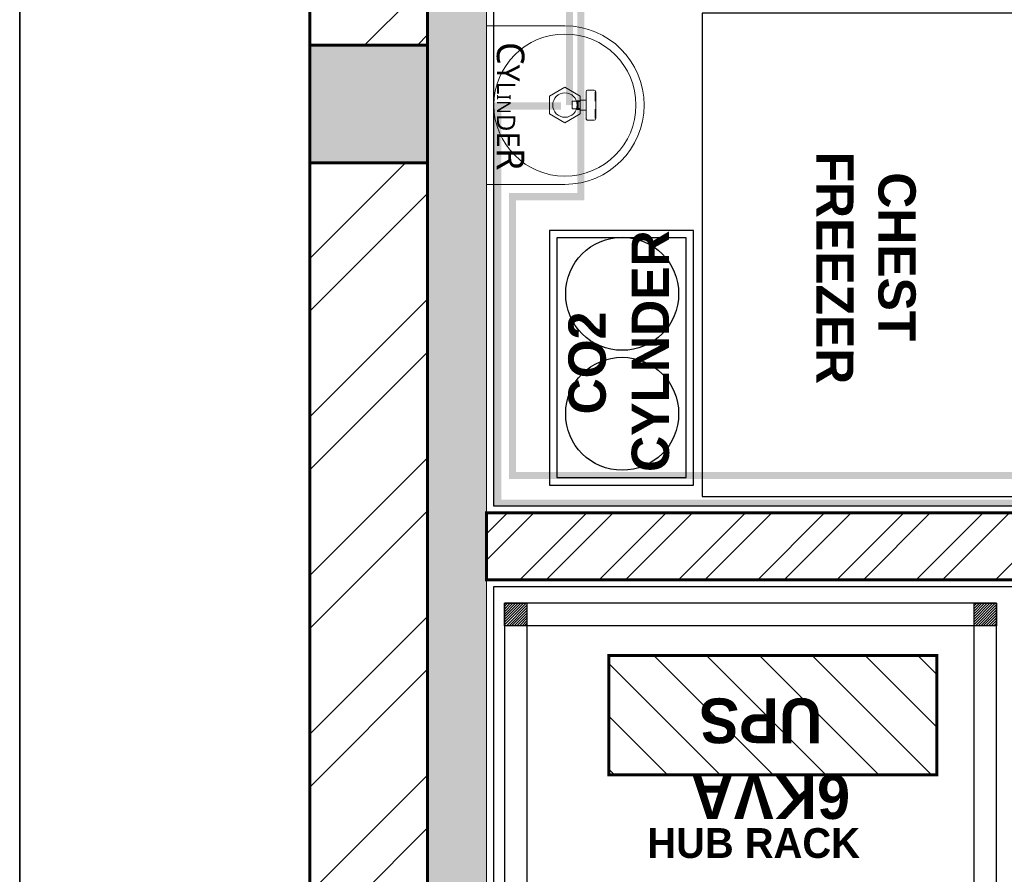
# Model space of a CAD drawing. Header units: millimetres. Extents: x -115221 to 194496, y -122556 to 375476.
# Tile 63 of 169: x 99695 to 101368, y -41426 to -39974. Entities that reach past the tile are written whole.
import ezdxf

# ---------------------------------------------------------------- set-up
doc = ezdxf.new("R2010")
doc.units = ezdxf.units.MM
doc.layers.add('FUR R0', color=8, linetype='Continuous')
doc.layers.add('WWDS FURNITURE LAYOUT', color=8, linetype='Continuous')
doc.layers.add('SSE PIPING', color=7, linetype='Continuous', lineweight=30, true_color=0x0512c2)
doc.styles.add('2MM', font='GOTHICB.TTF')
doc.styles.add('har', font='GOTHICB.TTF')
doc.styles.add('Lucida SU', font='l_10646.ttf')
pattern_1 = [(225, (1670971.06, 2824817.45), (134.703842, -134.703842), []), (225, (1670881.26, 2824817.45), (134.703842, -134.703842), [])]

# ---------------------------------------------------------------- blocks, each defined once
blk = doc.blocks.new('NIA_Break Line w Scale - 1-100-21829179-F_B-13 PLAN')
at = {"layer": 'FUR R0'}
for p, q in [((13290.8, 266.7), (7150.8, 266.7)), ((7150.8, 266.7), (13290.8, 266.7))]:
    blk.add_line(p, q, dxfattribs=at)
blk = doc.blocks.new('AGRGERGEGERGERG')
at = {"layer": 'FUR R0'}
h = blk.add_hatch(dxfattribs=at)
h.set_pattern_fill('ANSI31', color=256, scale=25.333333, angle=-90)
h.set_pattern_definition([(315, (16607934.9176, 28221293.728), (2.23917147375, 2.23917147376), [])])
h.paths.add_polyline_path([(1720369.2, 2827576.5), (1720369.2, 2827538.5), (1720331.2, 2827538.5), (1720331.2, 2827576.5)])
h.paths.add_polyline_path([(1720939.2, 2827576.5), (1720939.2, 2827538.5), (1720901.2, 2827538.5), (1720901.2, 2827576.5)])
h.paths.add_polyline_path([(1720939.2, 2828374.5), (1720939.2, 2828336.5), (1720901.2, 2828336.5), (1720901.2, 2828374.5)])
h.paths.add_polyline_path([(1720369.2, 2828374.5), (1720369.2, 2828336.5), (1720331.2, 2828336.5), (1720331.2, 2828374.5)])
h = blk.add_hatch(dxfattribs=at)
h.set_pattern_fill('ANSI31', color=256, scale=20)
h.paths.add_polyline_path([(1720647.9, 2827639.8), (1720850.6, 2827639.8), (1720850.6, 2828197.2), (1720647.9, 2828197.2)])
for points in [[(1720331.2, 2827538.5), (1720939.2, 2827538.5), (1720939.2, 2828374.5), (1720331.2, 2828374.5)], [(1720369.2, 2828374.5), (1720369.2, 2828336.5), (1720331.2, 2828336.5), (1720331.2, 2828374.5)], [(1720939.2, 2828374.5), (1720939.2, 2828336.5), (1720901.2, 2828336.5), (1720901.2, 2828374.5)], [(1720369.2, 2827576.5), (1720901.2, 2827576.5), (1720901.2, 2828336.5), (1720369.2, 2828336.5)], [(1720369.2, 2827576.5), (1720369.2, 2827538.5), (1720331.2, 2827538.5), (1720331.2, 2827576.5)], [(1720939.2, 2827576.5), (1720939.2, 2827538.5), (1720901.2, 2827538.5), (1720901.2, 2827576.5)]]:
    blk.add_lwpolyline(points, close=True, dxfattribs=at)
at = {"layer": 'FUR R0', "const_width": 5.07}
blk.add_lwpolyline([(1720647.9, 2827639.8), (1720850.6, 2827639.8), (1720850.6, 2828197.2), (1720647.9, 2828197.2)], close=True, dxfattribs=at)
at = {"layer": 'FUR R0', "style": '2MM'}
for s, p in [('6KVA', (1720649, 2827787.2)), ('UPS', (1720777.6, 2827834.6))]:
    blk.add_text(s, height=76, rotation=90, dxfattribs=at).set_placement(p)
at = {"layer": 'FUR R0', "insert": (1720557.3, 2827635.1, 0), "char_height": 50.667, "width": 632.151, "attachment_point": 3, "rotation": 270, "style": 'har'}
blk.add_mtext('\\pxqc;HUB RACK', dxfattribs=at)
blk = doc.blocks.new('FUR R0')
at = {"layer": 'WWDS FURNITURE LAYOUT'}
h = blk.add_hatch(dxfattribs=at)
h.set_pattern_fill('ANSI32', color=8, scale=20, angle=180)
h.set_pattern_definition(pattern_1)
h.paths.add_polyline_path([(-8752, 59.9), (-8800, 59.9), (-8800, -2920.3), (-9000, -2920.3), (-9000, 59.9), (-9136, 59.9), (-9136, 259.9), (-8752, 259.9)])
h = blk.add_hatch(color=8, dxfattribs=at)
h.dxf.hatch_style = 1
h.paths.add_polyline_path([(-8699.5, -40.1), (-8700, -40.1), (-8700, -5900.5), (-8800, -5900.5), (-8800, 59.9), (-8700.5, 59.9)])
h = blk.add_hatch(color=8, dxfattribs=at)
h.dxf.hatch_style = 1
h.paths.add_polyline_path([(-9000, -3120.3), (-8800, -3120.3), (-8800, -2920.3), (-9000, -2920.3)])
h = blk.add_hatch(dxfattribs=at)
h.set_pattern_fill('ANSI32', color=8, scale=20, angle=180)
h.set_pattern_definition(pattern_1)
h.paths.add_polyline_path([(-8800, -3120.3), (-9000, -3120.3), (-9000, -6050.5), (-8800, -6050.5)])
at = {"layer": 'WWDS FURNITURE LAYOUT', "ltscale": 50}
h = blk.add_hatch(dxfattribs=at)
h.set_pattern_fill('ANSI32', color=8, scale=10)
h.set_pattern_definition([(45, (-1663485.13, -2829513.02), (-67.351921, 67.351921), []), (45, (-1663440.23, -2829513.02), (-67.351921, 67.351921), [])])
h.paths.add_polyline_path([(-8700, -3714.7), (-7776.6, -3714.7), (-7776.6, -3828.5), (-8700, -3828.5)])
at = {"layer": 'WWDS FURNITURE LAYOUT', "color": 8}
blk.add_lwpolyline([(-7335.4, 604.9), (-7188, 604.9), (-7188, 97.6), (-6841.9, 97.6), (-6841.9, -907.4), (-5212.6, -907.4), (-5212.6, -234.4), (-5074.8, -234.4), (-5074.8, -907.4), (-4040.6, -907.4), (-4040.6, -1045.2), (-6979.7, -1045.2), (-6979.7, -52.1), (-8688, -52.1), (-8688, -3702.7), (-7764.6, -3702.7), (-7764.6, -3840.5), (-8688, -3840.5), (-8688, -5900.5), (-6775, -5900.5)], dxfattribs=at)
for points, const_width in [([(-8752, 59.9), (-8800, 59.9), (-8800, -2920.3), (-9000, -2920.3), (-9000, 59.9), (-9136, 59.9), (-9136, 259.9), (-8752, 259.9)], 5), ([(-8699.5, -40.1), (-8700, -40.1), (-8700, -5900.5), (-8800, -5900.5), (-8800, 59.9), (-8700.5, 59.9)], 2), ([(-8800, -3120.3), (-9000, -3120.3), (-9000, -6050.5), (-8800, -6050.5)], 5), ([(-8700, -3714.7), (-7776.6, -3714.7), (-7776.6, -3828.5), (-8700, -3828.5)], 5.07)]:
    blk.add_lwpolyline(points, close=True, dxfattribs=dict(at, const_width=const_width))
blk.add_lwpolyline([(-7801.5, -2865.8), (-8333.5, -2865.8), (-8333.4, -3686.8), (-7801.4, -3686.9)], close=True, dxfattribs=at)
at = {"layer": 'WWDS FURNITURE LAYOUT', "color": 8, "lineweight": 70, "const_width": 5}
blk.add_lwpolyline([(-9000, -3120.3), (-8800, -3120.3), (-8800, -2920.3), (-9000, -2920.3)], close=True, dxfattribs=at)
at = {"layer": 'WWDS FURNITURE LAYOUT', "color": 8, "elevation": 0}
for points in [[(-8593.1, -3235), (-8593.1, -3667.7), (-8348.1, -3667.7), (-8348.1, -3235)], [(-8580.4, -3247.7), (-8580.4, -3655), (-8360.8, -3655), (-8360.8, -3247.7)]]:
    blk.add_lwpolyline(points, close=True, dxfattribs=at)
at = {"layer": 'WWDS FURNITURE LAYOUT', "color": 8}
for centre in [(-8469.4, -3342.7), (-8469.4, -3546.5)]:
    blk.add_circle(centre, 96, dxfattribs=at)
for name, p, rotation in [('NIA_Break Line w Scale - 1-100-21829179-F_B-13 PLAN', (-9760, 4417.3), 270), ('AGRGERGEGERGERG', (2819705.2, -1724807.7, 0), 90)]:
    blk.add_blockref(name, p, dxfattribs=dict(at, rotation=rotation))
at = {"layer": 'WWDS FURNITURE LAYOUT', "color": 8, "style": 'har'}
for s, height, rotation, p in [('FREEZER', 63.33, 269.9849, (-8139.5, -3101, 0)), ('CHEST', 63.33, 269.9849, (-8033.9, -3136.3, 0)), ('CYLNDER', 63.5, 90, (-8389.8, -3645.3, 0)), ('CO2', 63.5, 90, (-8497.3, -3547.5, 0))]:
    blk.add_text(s, height=height, rotation=rotation, dxfattribs=at).set_placement(p)
blk = doc.blocks.new('cyl 12 To 21')
at = {"layer": 'SSE PIPING', "color": 6, "lineweight": 5, "ltscale": 3.32757}
for p, q in [((-26.2, 15.1), (0, 30.3)), ((0, 30.3), (26.2, 15.1))]:
    blk.add_line(p, q, dxfattribs=at)
at = {"layer": 'SSE PIPING', "color": 6, "lineweight": 5, "ltscale": 12.341448}
for p, q in [((35.9, 22.8), (35.9, -22.8)), ((52.4, 22.8), (52.4, -22.8))]:
    blk.add_line(p, q, dxfattribs=at)
at = {"layer": 'SSE PIPING', "color": 6, "lineweight": 5, "ltscale": 1.904597}
for p, q in [((49.6, 25.5), (38.6, 25.5)), ((49.6, -25.5), (38.6, -25.5))]:
    blk.add_line(p, q, dxfattribs=at)
at = {"layer": 'SSE PIPING', "color": 6, "lineweight": 5, "ltscale": 4.945367}
blk.add_line((51.6, 6.4), (51.6, 22.3), dxfattribs=at)
at = {"layer": 'SSE PIPING', "color": 6, "lineweight": 5, "ltscale": 0.142752}
for p, q in [((52.4, 22.3), (51.6, 22.3)), ((52.4, -22.3), (51.6, -22.3))]:
    blk.add_line(p, q, dxfattribs=at)
at = {"layer": 'SSE PIPING', "color": 6, "lineweight": 5, "ltscale": 5.240748}
for p, q in [((-26.2, -15.1), (-26.2, 15.1)), ((26.2, 15.1), (26.2, -15.1)), ((0, -30.3), (-26.2, -15.1)), ((26.2, -15.1), (0, -30.3))]:
    blk.add_line(p, q, dxfattribs=at)
at = {"layer": 'SSE PIPING', "color": 6, "lineweight": 5, "ltscale": 3.55277}
for p, q in [((12.4, 6.5), (12.4, -6.5)), ((22.8, 6.5), (22.8, -6.5))]:
    blk.add_line(p, q, dxfattribs=at)
at = {"layer": 'SSE PIPING', "color": 6, "lineweight": 5, "ltscale": 1.785553}
for p, q in [((22.8, 6.5), (12.4, 6.5)), ((22.8, -6.5), (12.4, -6.5))]:
    blk.add_line(p, q, dxfattribs=at)
at = {"layer": 'SSE PIPING', "color": 6, "lineweight": 5, "ltscale": 4.038952}
blk.add_line((20.7, -7.4), (20.7, 7.4), dxfattribs=at)
at = {"layer": 'SSE PIPING', "color": 6, "lineweight": 5, "ltscale": 0.952248}
for p, q in [((20.7, 7.4), (26.2, 7.4)), ((20.7, -7.4), (26.2, -7.4))]:
    blk.add_line(p, q, dxfattribs=at)
at = {"layer": 'SSE PIPING', "color": 6, "lineweight": 5, "ltscale": 0.595118}
for p, q in [((22, 1.2), (22.2, -1.2)), ((26.2, 5.9), (22.8, 5.9)), ((21.6, -4.3), (21.2, -6.7)), ((22.1, -1.9), (21.6, -4.3)), ((26.2, -5.9), (22.8, -5.9))]:
    blk.add_line(p, q, dxfattribs=at)
at = {"layer": 'SSE PIPING', "color": 6, "lineweight": 5, "ltscale": 1.66651}
for p, q in [((35.9, 8.6), (26.2, 8.6)), ((35.9, -8.6), (26.2, -8.6))]:
    blk.add_line(p, q, dxfattribs=at)
at = {"layer": 'SSE PIPING', "color": 6, "lineweight": 5, "ltscale": 0.023222}
for p, q in [((22.2, -1.2), (22, -1.2)), ((22.1, -1.9), (22, -1.9))]:
    blk.add_line(p, q, dxfattribs=at)
at = {"layer": 'SSE PIPING', "color": 6, "lineweight": 5, "ltscale": 4.815475}
blk.add_line((51.6, -22.3), (51.6, -7.1), dxfattribs=at)
at = {"layer": 'SSE PIPING', "color": 12, "lineweight": 5, "ltscale": 27.706152, "true_color": 0xe00000}
blk.add_lwpolyline([(0, 134.7), (-133.2, 134.7), (-133.3, -134.7), (0, -134.7)], dxfattribs=at)
blk.add_circle((0, 0), 120.7, dxfattribs=at)
at = {"layer": 'SSE PIPING', "color": 6, "lineweight": 5, "ltscale": 28.497757}
blk.add_circle((0, 0), 20.7, dxfattribs=at)
at = {"layer": 'SSE PIPING', "color": 12, "lineweight": 5, "ltscale": 27.706152, "true_color": 0xe00000}
blk.add_arc((0, 0), 134.7, 270, 90, dxfattribs=at)
at = {"layer": 'SSE PIPING', "color": 6, "lineweight": 5, "ltscale": 0.747873}
for centre, start, end in [((38.6, 22.8), 90, 180), ((49.6, 22.8), 0, 90), ((38.6, -22.8), 180, 270), ((49.6, -22.8), 270, 0)]:
    blk.add_arc(centre, 2.76, start, end, dxfattribs=at)
at = {"layer": 'SSE PIPING', "color": 2, "lineweight": 5, "insert": (-92.6, -1.8), "char_height": 46.81, "attachment_point": 5, "rotation": 270, "style": 'Lucida SU'}
blk.add_mtext_dynamic_manual_height_columns('C{\\H0.83333x;Y\\H0.8x;L\\H0.75x;IN\\H1.33333x;D\\H1.25x;E}R', width=195.122, gutter_width=1500, heights=[51.1], dxfattribs=at)

msp = doc.modelspace()

# ---------------------------------------------------------------- linework, layer by layer
at = {"layer": 'SSE PIPING', "color": 4, "const_width": 12}
for points in [[(100648.9, -39739.6), (100648.9, -40274.5), (100532.6, -40274.5), (100532.6, -40748.2), (101437.7, -40748.2), (101437.7, -40832), (101496.3, -40832)], [(100629.5, -39743.5), (100629.5, -40118.9)]]:
    msp.add_lwpolyline(points, dxfattribs=at)
at = {"layer": 'SSE PIPING', "const_width": 12, "elevation": 0}
msp.add_lwpolyline([(101763.6, -40475.9), (101455.8, -40475.9), (101455.8, -40795.1), (100507.5, -40795.1), (100507.5, -40120.4), (100615.2, -40120.4)], dxfattribs=at)

# ---------------------------------------------------------------- block references
at = {"layer": 'SSE PIPING', "color": 4, "rotation": 359.9830913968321}
msp.add_blockref('cyl 12 To 21', (100621.7, -40118.9), dxfattribs=at)
at = {"layer": 'WWDS FURNITURE LAYOUT'}
msp.add_blockref('FUR R0', (109188.4, -37096.8), dxfattribs=at)

doc.saveas('drawing.dxf')
